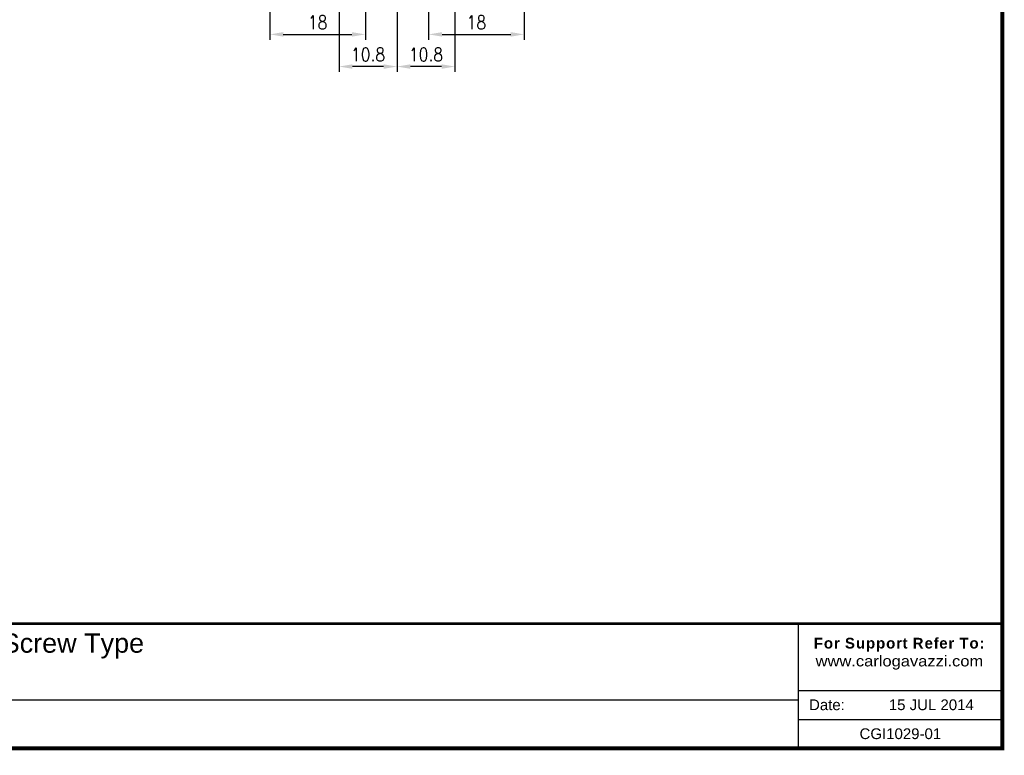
# Model space of a CAD drawing. Header units: millimetres. Extents: x -556 to 0, y -1 to 403.
# Tile 17 of 26: x -183 to 0, y -1 to 136. Entities that reach past the tile are written whole.
import ezdxf

# ---------------------------------------------------------------- set-up
doc = ezdxf.new("R2010")
doc.units = ezdxf.units.MM
doc.header["$LTSCALE"] = 3
doc.layers.add('0-DIM', color=3, linetype='Continuous')
doc.styles.add('Arail wf1', font='ARIAL.TTF')
doc.styles.add('ARIAL', font='ARIAL.TTF', dxfattribs={"width": 0.75})
doc.styles.add('ROMANS', font='romans.shx', dxfattribs={"width": 0.85})
doc.dimstyles.new('STAND01', dxfattribs={"dimtxt": 2.5, "dimasz": 2.5, "dimexe": 1, "dimexo": 0, "dimgap": 1, "dimtad": 1, "dimdec": 8, "dimdsep": 46, "dimtxsty": 'ROMANS', "dimcen": 0.09, "dimadec": 8, "dimazin": 2, "dimtp": 0.05, "dimtm": 0.05, "dimtfac": 0.6, "dimtdec": 8, "dimtmove": 0, "dimatfit": 0, "dimfxl": 1, "dimtolj": 1, "dimarcsym": 0})

# ---------------------------------------------------------------- blocks, each defined once
blk = doc.blocks.new('*D57')
at = {"layer": '0-DIM', "color": 0, "lineweight": -2}
for p, q in [((-668.85, 158.1), (-668.85, 126.1)), ((-658.05, 150.95), (-658.05, 126.1)), ((-660.55, 127.1), (-666.35, 127.1))]:
    blk.add_line(p, q, dxfattribs=at)
at = {"layer": '0-DIM', "color": 0}
for points in [[(-666.35, 127.52), (-666.35, 126.68), (-668.85, 127.1)], [(-660.55, 127.52), (-660.55, 126.68), (-658.05, 127.1)]]:
    blk.add_solid(points, dxfattribs=at)
at = {"layer": '0-DIM', "color": 0, "insert": (-663.45, 129.35), "char_height": 2.5, "attachment_point": 5, "style": 'ROMANS'}
blk.add_mtext('\\A1;10.8', dxfattribs=at)
blk = doc.blocks.new('*D59')
at = {"layer": '0-DIM', "color": 0, "lineweight": -2}
for p, q in [((-692.55, 150.6), (-692.55, 132.1)), ((-674.75, 150.6), (-674.75, 132.1)), ((-690.05, 133.1), (-677.25, 133.1))]:
    blk.add_line(p, q, dxfattribs=at)
at = {"layer": '0-DIM', "color": 0}
for points in [[(-690.05, 133.52), (-690.05, 132.68), (-692.55, 133.1)], [(-677.25, 133.52), (-677.25, 132.68), (-674.75, 133.1)]]:
    blk.add_solid(points, dxfattribs=at)
at = {"layer": '0-DIM', "color": 0, "insert": (-683.65, 135.35), "char_height": 2.5, "attachment_point": 5, "style": 'ROMANS'}
blk.add_mtext('\\A1;18', dxfattribs=at)
blk = doc.blocks.new('*D60')
at = {"layer": '0-DIM', "color": 0, "lineweight": -2}
for p, q in [((-662.95, 150.6), (-662.95, 132.1)), ((-645.15, 150.6), (-645.15, 132.1)), ((-660.45, 133.1), (-647.65, 133.1))]:
    blk.add_line(p, q, dxfattribs=at)
at = {"layer": '0-DIM', "color": 0}
for points in [[(-660.45, 133.52), (-660.45, 132.68), (-662.95, 133.1)], [(-647.65, 133.52), (-647.65, 132.68), (-645.15, 133.1)]]:
    blk.add_solid(points, dxfattribs=at)
at = {"layer": '0-DIM', "color": 0, "insert": (-654.05, 135.35), "char_height": 2.5, "attachment_point": 5, "style": 'ROMANS'}
blk.add_mtext('\\A1;18', dxfattribs=at)
blk = doc.blocks.new('*D69')
at = {"layer": '0-DIM', "color": 0, "lineweight": -2}
for p, q in [((-668.85, 158.1), (-668.85, 126.1)), ((-679.65, 150.95), (-679.65, 126.1)), ((-671.35, 127.1), (-677.15, 127.1))]:
    blk.add_line(p, q, dxfattribs=at)
at = {"layer": '0-DIM', "color": 0}
for points in [[(-677.15, 127.52), (-677.15, 126.68), (-679.65, 127.1)], [(-671.35, 127.52), (-671.35, 126.68), (-668.85, 127.1)]]:
    blk.add_solid(points, dxfattribs=at)
at = {"layer": '0-DIM', "color": 0, "insert": (-674.25, 129.35), "char_height": 2.5, "attachment_point": 5, "style": 'ROMANS'}
blk.add_mtext('\\A1;10.8', dxfattribs=at)
blk = doc.blocks.new('CGI1029-01')
for p, q in [((-38, 0), (-38, 23.25)), ((-38, 10.76), (0, 10.76)), ((-528, 9), (-38, 9)), ((-38, 5.38), (0, 5.38))]:
    blk.add_line(p, q)
at = {"const_width": 0.76}
blk.add_lwpolyline([(0, 0), (0, 403), (-556, 403), (-556, 0)], close=True, dxfattribs=at)
at = {"const_width": 0.5}
blk.add_lwpolyline([(-556, 23.25), (0, 23.25)], dxfattribs=at)
for s, insert, char_height, width, attachment_point, style in [('\\pi48.88;{\\W1;3 x RG 17.5  E-Type -- L T Terminals - Screw Type -- ACDC Module A1A2 Terminals - Screw Type \\P\\pi105.2;70 x 72 x 90 Heatsink  -- Metal DIN Rail Adapter}', (-429.08038208, 21.40952242), 3.6, 317.5642609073, 1, 'ARIAL'), ('{\\fArial|b1|i0|c0|p34;\\T1.1;For Support Refer To:}\\P{\\W1.1;www.carlogavazzi.com\\H1.8483x; }', (-19.17715509, 20.59274216), 2, 33.7033130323, 2, 'Arail wf1'), ('Date:', (-36.02881161, 9.10274216), 2, 9.5695175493, 1, 'Arail wf1'), ('15 JUL 2014', (-5.30758785, 9.10274216), 2, 26.7356295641, 3, 'Arail wf1'), ('CGI1029-01', (-19, 2.69), 2, 26.7356295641, 5, 'Arail wf1')]:
    blk.add_mtext(s, dxfattribs=dict(insert=insert, char_height=char_height, width=width, attachment_point=attachment_point, style=style))
at = {"layer": '0-DIM'}
for base, p1, p2, picture, middle in [((-123.6499999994, 127.1000000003), (-112.8500000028, 158.0999999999), (-123.6499999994, 150.9500000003), '*D69', (-118.2500000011, 129.3500000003)), ((-112.8500000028, 127.1000000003), (-102.0499999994, 150.9500000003), (-112.8500000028, 158.0999999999), '*D57', (-107.4500000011, 129.3500000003))]:
    dim = blk.add_linear_dim(base=base, p1=p1, p2=p2, dimstyle='STAND01', dxfattribs=at)
    dim.commit()
    dim.dimension.update_dxf_attribs({"geometry": picture, "text_midpoint": middle, "insert": (556, 0)})
for base, p1, p2, picture, middle in [((-118.75, 133.1), (-136.55, 150.6), (-118.75, 150.6), '*D59', (-127.65, 135.35)), ((-89.15, 133.1), (-106.95, 150.6), (-89.15, 150.6), '*D60', (-98.05, 135.35))]:
    dim = blk.add_linear_dim(base=base, p1=p1, p2=p2, dimstyle='STAND01', override={"dimdec": 0}, dxfattribs=at)
    dim.commit()
    dim.dimension.update_dxf_attribs({"geometry": picture, "text_midpoint": middle, "insert": (556, 0)})

msp = doc.modelspace()

# ---------------------------------------------------------------- block references
msp.add_blockref('CGI1029-01', (0, 0))

doc.saveas('drawing.dxf')
